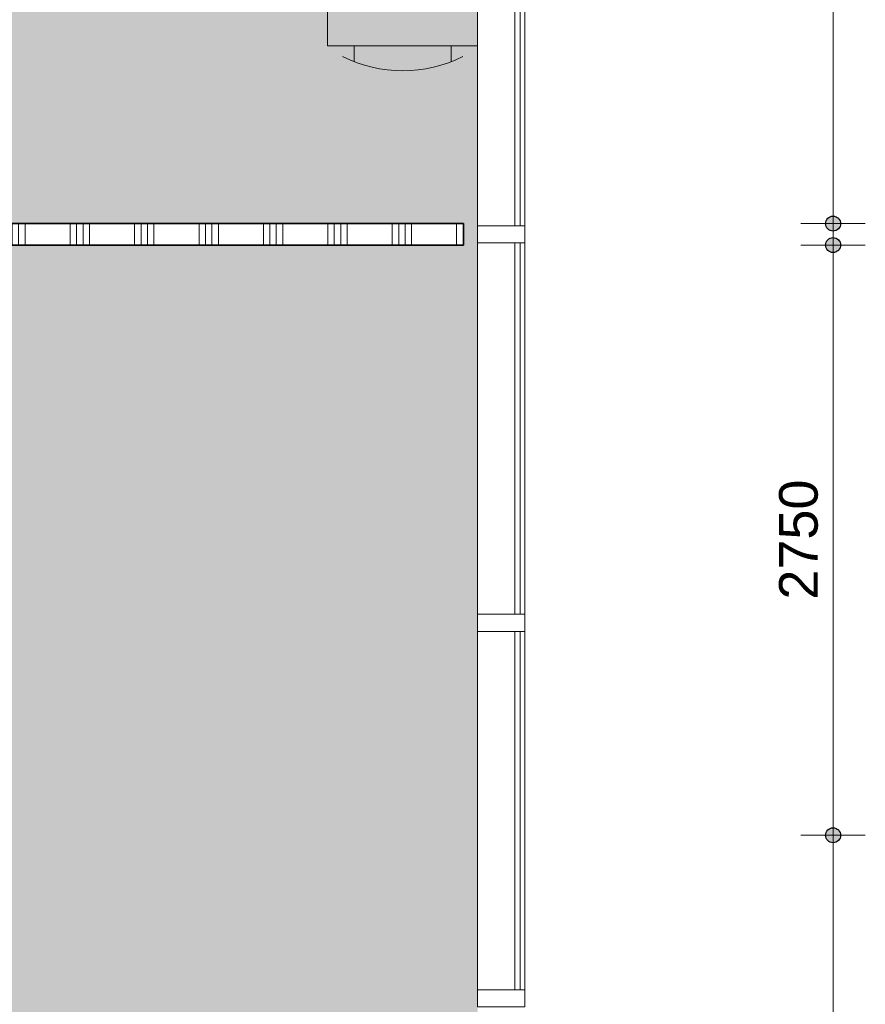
# Model space of a CAD drawing. Header units: millimetres. Extents: x 78984 to 109533, y 218 to 35070.
# Tile 27 of 28: x 105595 to 109533, y 24378 to 28966. Entities that reach past the tile are written whole.
import ezdxf

# ---------------------------------------------------------------- set-up
doc = ezdxf.new("R2010")
doc.units = ezdxf.units.MM
for name, color, linetype, lineweight in [('A-ANNO-DIMS', 211, 'Continuous', 9), ('A-ANNO-DIMS-100', 211, 'Continuous', 9), ('A-AREA-PATT', 32, 'Continuous', 9), ('A-DETL', 90, 'Continuous', 13), ('A-GLAZ-CURT', 52, 'Continuous', 13), ('A-GLAZ-CWMG', 51, 'Continuous', 13), ('A-WALL-PATT', 111, 'Continuous', 35), ('I-WALL', 2, 'Continuous', 18)]:
    doc.layers.add(name, color=color, linetype=linetype, lineweight=lineweight)
doc.styles.add('Arial', font='arial.ttf', dxfattribs={"height": 180})
doc.dimstyles.new('1_8mm', dxfattribs={"dimscale": 304.8, "dimtxt": 183.646692, "dimasz": 0.918635, "dimexe": 0.492126, "dimexo": 0.0625, "dimgap": 0.059055, "dimtad": 1, "dimdec": 0, "dimrnd": 5, "dimzin": 0, "dimdsep": 46, "dimtxsty": 'Arial', "dimblk1": 'DOTSMALL', "dimblk2": 'DOTSMALL', "dimsah": 1, "dimcen": 0.09, "dimdle": 0.590551, "dimazin": 0, "dimtfac": 1, "dimtdec": 4, "dimtix": 1, "dimtmove": 0, "dimatfit": 3, "dimfxl": 0.492126, "dimfxlon": 1, "dimtvp": 1, "dimtolj": 1, "dimtzin": 0, "dimlwd": 13, "dimlwe": 13, "dimarcsym": 2})

# ---------------------------------------------------------------- blocks, each defined once
blk = doc.blocks.new('System Panel - glas_offset-35-7511177-plot_02')
at = {"layer": 'A-GLAZ-CURT'}
for p, q in [((825, -22.5), (-825, -22.5)), ((-825, -22.5), (-825, -47.5)), ((825, -47.5), (825, -22.5)), ((-825, -47.5), (825, -47.5))]:
    blk.add_line(p, q, dxfattribs=at)
blk = doc.blocks.new('Rectangular Mullion - 80x220-V1-plot_02')
at = {"layer": 'A-GLAZ-CWMG'}
for p, q in [((91507.8, 33565.7), (89857.8, 33565.7)), ((91507.8, 33345.7), (89857.8, 33345.7))]:
    blk.add_line(p, q, dxfattribs=at)
blk = doc.blocks.new('System Panel - glas_offset-35-7511933-plot_02')
at = {"layer": 'A-GLAZ-CURT'}
for p, q in [((865, -22.5), (-865, -22.5)), ((-865, -22.5), (-865, -47.5)), ((865, -47.5), (865, -22.5)), ((-865, -47.5), (865, -47.5))]:
    blk.add_line(p, q, dxfattribs=at)
blk = doc.blocks.new('Rectangular Mullion - 80x220-V4-plot_02')
at = {"layer": 'A-GLAZ-CWMG'}
for p, q in [((107727.8, 26195.7), (107727.8, 27925.7)), ((107947.8, 26195.7), (107947.8, 27925.7))]:
    blk.add_line(p, q, dxfattribs=at)
blk = doc.blocks.new('Rectangular Mullion - 80x220-7500623-plot_02')
at = {"layer": 'A-GLAZ-CWMG'}
for p, q in [((-40, 220), (40, 220)), ((-40, 0), (-40, 220)), ((40, 220), (40, 0)), ((40, 0), (-40, 0))]:
    blk.add_line(p, q, dxfattribs=at)
blk = doc.blocks.new('System Panel - glas_offset-35-7518134-plot_02')
at = {"layer": 'A-GLAZ-CURT'}
for p, q in [((835, -22.5), (-835, -22.5)), ((-835, -22.5), (-835, -47.5)), ((835, -47.5), (835, -22.5)), ((-835, -47.5), (835, -47.5))]:
    blk.add_line(p, q, dxfattribs=at)
blk = doc.blocks.new('Rectangular Mullion - 80x220-7518130-plot_02')
at = {"layer": 'A-GLAZ-CWMG'}
for p, q in [((107727.8, 24445.7), (107727.8, 26115.7)), ((107947.8, 24445.7), (107947.8, 26115.7))]:
    blk.add_line(p, q, dxfattribs=at)
blk = doc.blocks.new('DIMBLOCK2-plot_02')
at = {"layer": 'A-ANNO-DIMS-100', "lineweight": 25}
h = blk.add_hatch(color=256, dxfattribs=at)
edge = h.paths.add_edge_path()
edge.add_arc((109383.2, 33565.7), 35, 0, 360)
h = blk.add_hatch(color=256, dxfattribs=at)
edge = h.paths.add_edge_path()
edge.add_arc((109383.2, 28015.7), 35, 0, 360)
at = {"layer": 'A-ANNO-DIMS-100', "lineweight": 13}
for p, q in [((109383.2, 33745.7), (109383.2, 27835.7)), ((109383.2, 33565.7), (109233.2, 33565.7)), ((109383.2, 33565.7), (109533.2, 33565.7)), ((109383.2, 28015.7), (109233.2, 28015.7)), ((109383.2, 28015.7), (109533.2, 28015.7))]:
    blk.add_line(p, q, dxfattribs=at)
at = {"layer": 'A-ANNO-DIMS-100', "lineweight": 25}
for centre in [(109383.2, 33565.7), (109383.2, 28015.7)]:
    blk.add_circle(centre, 35, dxfattribs=at)
at = {"layer": 'A-ANNO-DIMS-100', "color": 0, "lineweight": 13, "insert": (109131.6, 30513.8), "char_height": 180, "width": 664.518, "attachment_point": 1, "rotation": 90, "line_spacing_factor": 0.941778, "style": 'Arial'}
blk.add_mtext('5550', dxfattribs=at)
blk = doc.blocks.new('_DotSmall')
at = {"color": 0, "linetype": 'ByBlock', "const_width": 0.5}
blk.add_lwpolyline([(-0.0625, 0, 1), (0.0625, 0, 1)], format="xyb", close=True, dxfattribs=at)
blk = doc.blocks.new('DIMBLOCK45-plot_02')
at = {"layer": 'A-ANNO-DIMS-100', "lineweight": 25}
h = blk.add_hatch(color=256, dxfattribs=at)
edge = h.paths.add_edge_path()
edge.add_arc((109383.2, 27915.7), 35, 0, 360)
h = blk.add_hatch(color=256, dxfattribs=at)
edge = h.paths.add_edge_path()
edge.add_arc((109383.2, 25165.7), 35, 0, 360)
at = {"layer": 'A-ANNO-DIMS-100', "lineweight": 13}
for p, q in [((109383.2, 28095.7), (109383.2, 25165.7)), ((109383.2, 27915.7), (109233.2, 27915.7)), ((109383.2, 27915.7), (109533.2, 27915.7)), ((109383.2, 25165.7), (109233.2, 25165.7)), ((109383.2, 25165.7), (109533.2, 25165.7))]:
    blk.add_line(p, q, dxfattribs=at)
at = {"layer": 'A-ANNO-DIMS-100', "lineweight": 25}
for centre in [(109383.2, 27915.7), (109383.2, 25165.7)]:
    blk.add_circle(centre, 35, dxfattribs=at)
at = {"layer": 'A-ANNO-DIMS-100', "color": 0, "lineweight": 13, "insert": (109131.6, 26263.8), "char_height": 180, "width": 664.518, "attachment_point": 1, "rotation": 90, "line_spacing_factor": 0.941778, "style": 'Arial'}
blk.add_mtext('2750', dxfattribs=at)
blk = doc.blocks.new('DIMBLOCK46-plot_02')
at = {"layer": 'A-ANNO-DIMS-100', "lineweight": 25}
h = blk.add_hatch(color=256, dxfattribs=at)
edge = h.paths.add_edge_path()
edge.add_arc((109383.2, 25165.7), 35, 0, 360)
h = blk.add_hatch(color=256, dxfattribs=at)
edge = h.paths.add_edge_path()
edge.add_arc((109383.2, 20774.7), 35, 0, 360)
at = {"layer": 'A-ANNO-DIMS-100', "lineweight": 13}
for p, q in [((109383.2, 25165.7), (109233.2, 25165.7)), ((109383.2, 25165.7), (109383.2, 20594.7)), ((109383.2, 25165.7), (109533.2, 25165.7)), ((109383.2, 20774.7), (109233.2, 20774.7)), ((109383.2, 20774.7), (109533.2, 20774.7))]:
    blk.add_line(p, q, dxfattribs=at)
at = {"layer": 'A-ANNO-DIMS-100', "lineweight": 25}
for centre in [(109383.2, 25165.7), (109383.2, 20774.7)]:
    blk.add_circle(centre, 35, dxfattribs=at)
at = {"layer": 'A-ANNO-DIMS-100', "color": 0, "lineweight": 13, "insert": (109131.6, 22693.3), "char_height": 180, "width": 664.518, "attachment_point": 1, "rotation": 90, "line_spacing_factor": 0.941778, "style": 'Arial'}
blk.add_mtext('4390', dxfattribs=at)

msp = doc.modelspace()

# ---------------------------------------------------------------- hatches: boundary and pattern name
at = {"layer": 'A-AREA-PATT'}
h = msp.add_hatch(color=9, dxfattribs=at)
h.paths.add_polyline_path([(107727.7, 27965.7), (107727.7, 33345.7), (104207.8, 33345.7), (104207.8, 28065.8), (105497.8, 28065.8), (105497.8, 28015.7), (107661.8, 28015.7), (107661.8, 27965.7)])
h.paths.add_polyline_path([(104157.8, 28145.8), (104167.8, 28145.8), (104167.8, 28920.8), (104157.8, 28920.8)])
msp.add_hatch(color=41, dxfattribs=at).paths.add_polyline_path([(105397.8, 20774.7), (107727.8, 20774.7), (107727.7, 27965.7), (107661.8, 27965.7), (107661.8, 27915.7), (105497.8, 27915.7), (105497.8, 25165.7), (102397.8, 25165.7), (102397.8, 24665.5), (102347.8, 24665.5), (102347.8, 22865.5), (102397.8, 22865.5), (102397.8, 20774.7)])
at = {"layer": 'A-WALL-PATT', "lineweight": 9}
h = msp.add_hatch(dxfattribs=at)
h.set_pattern_fill('FP_36', color=256, angle=90, style=0, pattern_type=2)
h.set_pattern_definition([(90, (106729.78, 27915.65), (-300, -1e-12), []), (90, (106759.78, 27915.65), (-300, -1e-12), []), (90, (106789.78, 27915.65), (-300, -1e-12), []), (90, (106819.78, 27915.65), (-300, -1e-12), [])])
h.paths.add_polyline_path([(107661.8, 27915.7), (107661.8, 28015.7), (105497.8, 28015.7), (105497.8, 27915.7), (107229.5, 27915.7)])

# ---------------------------------------------------------------- linework, layer by layer
at = {"layer": 'A-DETL'}
for p, q in [((107027.8, 28843.3), (107027.8, 29543.3)), ((107727.8, 29543.3), (107727.8, 28843.3)), ((107727.8, 28843.3), (107027.8, 28843.3)), ((107152.6, 28770), (107152.6, 28843.3)), ((107605, 28770), (107605, 28843.3))]:
    msp.add_line(p, q, dxfattribs=at)
msp.add_arc((107378.8, 29353.2), 625.6, 243.4105, 296.5895, dxfattribs=at)
at = {"layer": 'I-WALL', "lineweight": 35}
for p, q in [((107661.8, 28015.7), (105497.8, 28015.7)), ((107661.8, 27915.7), (107661.8, 28015.7)), ((105497.8, 27915.7), (107661.8, 27915.7))]:
    msp.add_line(p, q, dxfattribs=at)

# ---------------------------------------------------------------- block references
at = {"layer": 'A-GLAZ-CURT', "rotation": 269.9999999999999}
for name, p in [('System Panel - glas_offset-35-7511177-plot_02', (107947.8, 28830.7)), ('System Panel - glas_offset-35-7511933-plot_02', (107947.8, 27060.7)), ('System Panel - glas_offset-35-7518134-plot_02', (107947.8, 25280.7))]:
    msp.add_blockref(name, p, dxfattribs=at)
at = {"layer": 'A-GLAZ-CWMG', "rotation": 269.9999999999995}
msp.add_blockref('Rectangular Mullion - 80x220-V1-plot_02', (74382.1, 119513.4), dxfattribs=at)
at = {"layer": 'A-GLAZ-CWMG', "extrusion": (0, 0, -1), "rotation": 270.0000000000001}
for p in [(-107947.8, 27965.7), (-107947.8, 26155.7), (-107947.8, 24405.7)]:
    msp.add_blockref('Rectangular Mullion - 80x220-7500623-plot_02', p, dxfattribs=at)
at = {"layer": 'A-GLAZ-CWMG'}
for name in ['Rectangular Mullion - 80x220-V4-plot_02', 'Rectangular Mullion - 80x220-7518130-plot_02']:
    msp.add_blockref(name, (0, 0), dxfattribs=at)

# ---------------------------------------------------------------- dimensions: what is measured, and where the dimension line sits
at = {"layer": 'A-ANNO-DIMS', "lineweight": 13}
for base, p1, p2, override, picture, middle in [((109383.2, 28015.7), (109233.2, 33565.7), (109233.2, 28015.7), {"dimpost": '<>', "dimfxl": 5550}, 'DIMBLOCK2-plot_02', (109273.3, 30790.7)), ((109383.2, 25165.7), (109233.2, 27915.7), (109233.2, 25165.7), {"dimpost": '<>', "dimfxl": 2749.905333}, 'DIMBLOCK45-plot_02', (109273.3, 26540.7)), ((109383.2, 20774.7), (109233.2, 25165.7), (109233.2, 20774.7), {"dimpost": '<>', "dimfxl": 4391.035647}, 'DIMBLOCK46-plot_02', (109273.3, 22970.2))]:
    dim = msp.add_linear_dim(base=base, p1=p1, p2=p2, angle=90, dimstyle='1_8mm', override=override, dxfattribs=at)
    dim.commit()
    dim.dimension.update_dxf_attribs({"geometry": picture, "text_midpoint": middle})

doc.saveas('drawing.dxf')
